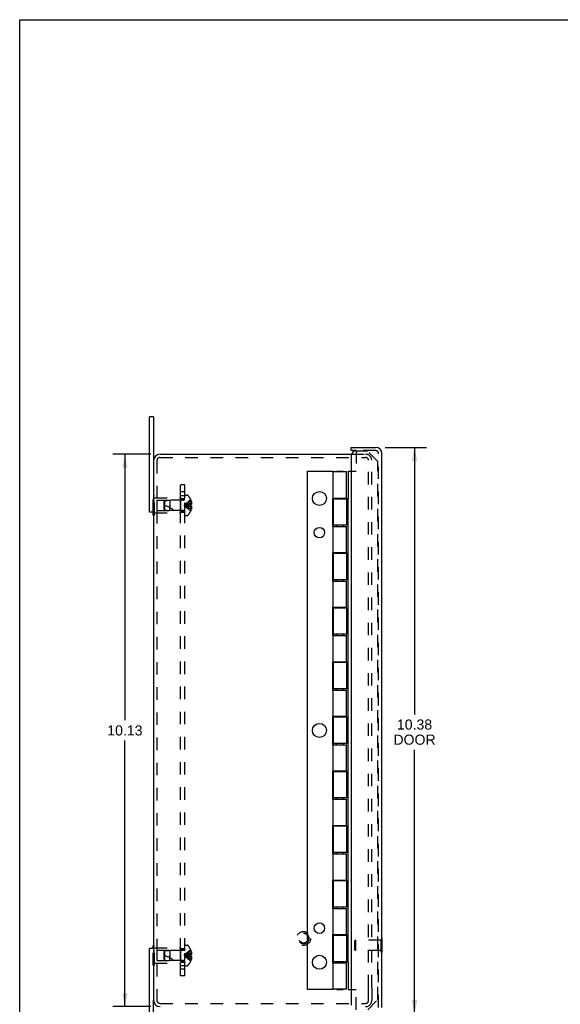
# Model space of a CAD drawing. Header units: inches. Extents: x 0 to 41.9, y 0 to 27.1.
# Tile 2 of 6: x 0 to 9.9, y 9.1 to 27.1. Entities that reach past the tile are written whole.
import ezdxf

# ---------------------------------------------------------------- set-up
doc = ezdxf.new("R2010")
doc.units = ezdxf.units.IN
doc.header["$LTSCALE"] = 2.305697
doc.header["$MEASUREMENT"] = 0
doc.linetypes.add('HIDDEN', pattern=[0.2, 0.1, -0.1])
doc.layers.get('0').update_dxf_attribs({"linetype": 'CONTINUOUS'})
for name, color, linetype in [('DEFAULT_2', 8, 'HIDDEN'), ('DIMENSIONS', 7, 'CONTINUOUS'), ('DOOR_ASSEMBLY', 7, 'CONTINUOUS'), ('SUBPANEL', 7, 'CONTINUOUS')]:
    doc.layers.add(name, color=color, linetype=linetype)
doc.styles.get("Standard").update_dxf_attribs({"font": 'arial.ttf'})
doc.dimstyles.new('DIMSTYLE_1', dxfattribs={"dimtxt": 0.184949, "dimasz": 0.246599, "dimexe": 0.09, "dimexo": 0.07, "dimgap": 0.0375, "dimtad": 0, "dimtih": 1, "dimtoh": 1, "dimzin": 4, "dimdsep": 46, "dimtxsty": 'Standard', "dimblk": '_FILLED', "dimblk1": '_FILLED', "dimblk2": '_FILLED', "dimcen": 0.09, "dimadec": 3, "dimazin": 1, "dimtfac": 1, "dimtdec": 3, "dimtofl": 0, "dimtmove": 0, "dimatfit": 3, "dimldrblk": '_FILLED', "dimfxl": 0, "dimtolj": 1, "dimtzin": 4, "dimarcsym": 0})

# ---------------------------------------------------------------- blocks, each defined once
blk = doc.blocks.new('_FILLED')
at = {"color": 0, "linetype": 'ByBlock'}
blk.add_solid([(0, 0), (-1, 0.2), (-1, -0.2)], dxfattribs=at)
blk = doc.blocks.new('*D1')
at = {"layer": 'DIMENSIONS', "color": 2, "linetype": 'Continuous'}
for p, q in [((6.701, 19.287), (7.461, 19.287)), ((7.239, 19.287), (7.239, 14.393)), ((7.239, 8.912), (7.239, 13.745)), ((6.701, 8.912), (7.461, 8.912))]:
    blk.add_line(p, q, dxfattribs=at)
at = {"layer": 'DIMENSIONS', "color": 2, "linetype": 'Continuous', "xscale": 0.2465986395, "yscale": 0.2465986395, "zscale": 0.2465986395}
for p, rotation in [((7.239, 19.287), 90), ((7.239, 8.912), 270)]:
    blk.add_blockref('_FILLED', p, dxfattribs=dict(at, rotation=rotation))
at = {"layer": 'DIMENSIONS', "color": 2, "linetype": 'Continuous', "insert": (7.239, 14.3), "char_height": 0.1849, "width": 0.77417, "attachment_point": 2, "line_spacing_factor": 0.9}
blk.add_mtext('10.38\\PDOOR', dxfattribs=at)
blk = doc.blocks.new('*D9')
at = {"layer": 'DIMENSIONS', "color": 2, "linetype": 'Continuous'}
for p, q in [((2.402, 19.162), (1.707, 19.162)), ((1.929, 19.162), (1.929, 14.285)), ((1.929, 9.037), (1.929, 13.915)), ((2.402, 9.037), (1.707, 9.037))]:
    blk.add_line(p, q, dxfattribs=at)
at = {"layer": 'DIMENSIONS', "color": 2, "linetype": 'Continuous', "xscale": 0.2465986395, "yscale": 0.2465986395, "zscale": 0.2465986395}
for p, rotation in [((1.929, 19.162), 90), ((1.929, 9.037), 270)]:
    blk.add_blockref('_FILLED', p, dxfattribs=dict(at, rotation=rotation))
at = {"layer": 'DIMENSIONS', "color": 2, "linetype": 'Continuous', "insert": (1.929, 14.192), "char_height": 0.1849, "width": 0.64629, "attachment_point": 2, "line_spacing_factor": 0.9}
blk.add_mtext('10.13', dxfattribs=at)

msp = doc.modelspace()

# ---------------------------------------------------------------- linework, layer by layer
at = {"color": 7, "linetype": 'Continuous'}
for p, q in [((0, 0), (0, 27.126)), ((0, 27.126), (41.922, 27.126)), ((2.455, 19.85), (2.38, 19.85)), ((2.455, 19.85), (2.455, 19.042)), ((2.455, 18.1), (2.38, 18.1)), ((2.45, 18.045), (2.45, 18.1)), ((2.45, 18.045), (2.455, 18.045)), ((2.45, 10.155), (2.455, 10.155)), ((2.45, 10.1), (2.45, 10.155)), ((2.455, 10.1), (2.38, 10.1)), ((2.455, 8.35), (2.455, 9.157))]:
    msp.add_line(p, q, dxfattribs=at)
at = {"color": 3, "linetype": 'Continuous'}
for p, q in [((2.38, 18.1), (2.38, 19.85)), ((2.575, 19.162), (6.084, 19.162)), ((2.455, 19.042), (2.455, 9.157)), ((2.38, 8.35), (2.38, 10.1))]:
    msp.add_line(p, q, dxfattribs=at)
for centre, start, end in [((2.575, 19.042), 90, 180), ((2.575, 9.157), 180, 270)]:
    msp.add_arc(centre, 0.12, start, end, dxfattribs=at)
at = {"layer": 'DEFAULT_2', "color": 8, "linetype": 'HIDDEN'}
for p, q in [((6.084, 19.162), (6.343, 19.162)), ((2.515, 19.042), (2.515, 9.157)), ((2.575, 19.102), (6.343, 19.102)), ((6.395, 9.387), (6.395, 19.05)), ((6.455, 9.387), (6.455, 19.05)), ((3.025, 18.038), (3.025, 18.411)), ((3.025, 18.411), (3.072, 18.411)), ((2.45, 18.1), (2.45, 18.405)), ((2.45, 18.405), (2.471, 18.405)), ((2.45, 18.315), (2.471, 18.315)), ((2.471, 18.045), (2.471, 18.405)), ((2.471, 18.365), (2.95, 18.365)), ((2.513, 18.32), (2.513, 18.13)), ((2.513, 18.32), (2.94, 18.32)), ((2.65, 18.299), (2.66, 18.31)), ((2.65, 18.151), (2.65, 18.299)), ((2.66, 18.31), (2.75, 18.319)), ((2.66, 18.14), (2.66, 18.31)), ((2.75, 18.319), (2.75, 18.225)), ((2.997, 18.319), (2.75, 18.319)), ((2.94, 18.32), (2.95, 18.33)), ((2.94, 18.32), (2.94, 18.13)), ((2.95, 18.365), (2.95, 18.085)), ((3.074, 18.233), (3.053, 18.231)), ((3.095, 18.236), (3.074, 18.233)), ((3.116, 18.238), (3.094, 18.236)), ((3.138, 18.24), (3.116, 18.238)), ((3.138, 18.324), (3.138, 18.324)), ((3.138, 18.324), (3.138, 18.323)), ((3.138, 18.323), (3.138, 18.24)), ((3.138, 18.293), (3.148, 18.293)), ((3.138, 18.26), (3.153, 18.26)), ((3.138, 18.24), (3.138, 18.238)), ((3.138, 18.24), (3.148, 18.24)), ((3.138, 18.24), (3.138, 18.24)), ((2.45, 18.135), (2.471, 18.135)), ((2.471, 18.085), (2.95, 18.085)), ((2.513, 18.13), (2.94, 18.13)), ((2.65, 18.151), (2.66, 18.14)), ((2.66, 18.14), (2.75, 18.131)), ((2.75, 18.131), (2.75, 18.225)), ((2.75, 18.225), (2.75, 18.183)), ((2.997, 18.131), (2.75, 18.131)), ((2.94, 18.13), (2.95, 18.12)), ((3.138, 18.209), (3.116, 18.211)), ((3.138, 18.212), (3.138, 18.209)), ((3.138, 18.209), (3.138, 18.127)), ((3.148, 18.209), (3.138, 18.209)), ((3.138, 18.209), (3.138, 18.209)), ((3.138, 18.19), (3.153, 18.19)), ((3.138, 18.156), (3.148, 18.156)), ((3.138, 18.127), (3.138, 18.126)), ((3.138, 18.126), (3.138, 18.125)), ((2.455, 18.045), (2.471, 18.045)), ((3.025, 18.038), (3.072, 18.038)), ((2.455, 10.155), (2.471, 10.155)), ((2.471, 9.795), (2.471, 10.155)), ((2.471, 10.115), (2.95, 10.115)), ((2.95, 10.115), (2.95, 9.835)), ((3.025, 10.161), (3.072, 10.161)), ((3.025, 9.788), (3.025, 10.161)), ((2.45, 9.795), (2.45, 10.1)), ((2.45, 10.065), (2.471, 10.065)), ((2.513, 10.07), (2.94, 10.07)), ((2.513, 10.07), (2.513, 9.88)), ((2.65, 10.049), (2.66, 10.06)), ((2.65, 9.901), (2.65, 10.049)), ((2.66, 10.06), (2.75, 10.069)), ((2.66, 9.89), (2.66, 10.06)), ((2.997, 10.069), (2.75, 10.069)), ((2.75, 10.069), (2.75, 9.975)), ((2.75, 9.975), (2.75, 9.933)), ((2.75, 9.881), (2.75, 9.975)), ((2.94, 10.07), (2.95, 10.08)), ((2.94, 10.07), (2.94, 9.88)), ((3.074, 9.983), (3.053, 9.981)), ((3.095, 9.986), (3.074, 9.983)), ((3.116, 9.988), (3.094, 9.986)), ((3.138, 9.99), (3.116, 9.988)), ((3.138, 9.959), (3.116, 9.961)), ((3.138, 10.074), (3.138, 10.073)), ((3.138, 10.074), (3.138, 10.074)), ((3.138, 10.073), (3.138, 9.99)), ((3.138, 10.043), (3.148, 10.043)), ((3.138, 10.01), (3.153, 10.01)), ((3.138, 9.99), (3.148, 9.99)), ((3.138, 9.99), (3.138, 9.99)), ((3.138, 9.988), (3.138, 9.99)), ((3.138, 9.959), (3.138, 9.962)), ((3.148, 9.959), (3.138, 9.959)), ((3.138, 9.959), (3.138, 9.959)), ((3.138, 9.959), (3.138, 9.877)), ((3.138, 9.94), (3.153, 9.94)), ((2.45, 9.885), (2.471, 9.885)), ((2.45, 9.795), (2.471, 9.795)), ((2.471, 9.835), (2.95, 9.835)), ((2.513, 9.88), (2.94, 9.88)), ((2.65, 9.901), (2.66, 9.89)), ((2.66, 9.89), (2.75, 9.881)), ((2.997, 9.881), (2.75, 9.881)), ((2.94, 9.88), (2.95, 9.87)), ((3.025, 9.788), (3.072, 9.788)), ((3.138, 9.906), (3.148, 9.906)), ((3.138, 9.877), (3.138, 9.876)), ((3.138, 9.876), (3.138, 9.875)), ((6.395, 9.149), (6.395, 9.387)), ((6.455, 9.387), (6.455, 9.149)), ((2.575, 9.097), (6.343, 9.097))]:
    msp.add_line(p, q, dxfattribs=at)
for points in [[(3.138, 18.324), (3.116, 18.31), (3.094, 18.296), (3.074, 18.28), (3.053, 18.262), (3.034, 18.244), (3.014, 18.225)], [(3.138, 18.293), (3.116, 18.284), (3.095, 18.274), (3.074, 18.263), (3.053, 18.251), (3.034, 18.238), (3.014, 18.225)], [(3.138, 18.26), (3.116, 18.255), (3.095, 18.25), (3.074, 18.244), (3.053, 18.238), (3.034, 18.232), (3.014, 18.225)], [(3.053, 18.231), (3.034, 18.228), (3.014, 18.225)], [(3.053, 18.231), (3.034, 18.228), (3.014, 18.225)], [(3.138, 18.225), (3.138, 18.227), (3.138, 18.23), (3.138, 18.233), (3.138, 18.235), (3.138, 18.238), (3.138, 18.24)], [(3.138, 18.235), (3.138, 18.233), (3.138, 18.23)], [(3.148, 18.293), (3.149, 18.289), (3.15, 18.285), (3.151, 18.281), (3.152, 18.277), (3.152, 18.272), (3.153, 18.268), (3.153, 18.264), (3.153, 18.26)], [(3.153, 18.26), (3.153, 18.257), (3.153, 18.255), (3.152, 18.253), (3.152, 18.25), (3.151, 18.248), (3.15, 18.245), (3.149, 18.243), (3.148, 18.24)], [(3.138, 18.126), (3.116, 18.139), (3.094, 18.154), (3.074, 18.17), (3.053, 18.187), (3.034, 18.205), (3.014, 18.225)], [(3.138, 18.156), (3.116, 18.166), (3.095, 18.176), (3.074, 18.187), (3.053, 18.199), (3.034, 18.211), (3.014, 18.225)], [(3.138, 18.19), (3.116, 18.195), (3.095, 18.2), (3.074, 18.206), (3.053, 18.212), (3.034, 18.218), (3.014, 18.225)], [(3.116, 18.211), (3.094, 18.214), (3.074, 18.216), (3.053, 18.219), (3.034, 18.222), (3.014, 18.225)], [(3.095, 18.214), (3.074, 18.216), (3.053, 18.219), (3.034, 18.222), (3.014, 18.225)], [(3.138, 18.209), (3.138, 18.212), (3.138, 18.214), (3.138, 18.217), (3.138, 18.22), (3.138, 18.222), (3.138, 18.225)], [(3.138, 18.22), (3.138, 18.217), (3.138, 18.214)], [(3.148, 18.209), (3.149, 18.207), (3.15, 18.204), (3.151, 18.202), (3.152, 18.199), (3.152, 18.197), (3.153, 18.195), (3.153, 18.192), (3.153, 18.19)], [(3.153, 18.19), (3.153, 18.186), (3.153, 18.182), (3.152, 18.177), (3.152, 18.173), (3.151, 18.169), (3.15, 18.165), (3.149, 18.161), (3.148, 18.156)], [(3.138, 10.074), (3.116, 10.06), (3.094, 10.046), (3.074, 10.03), (3.053, 10.012), (3.034, 9.994), (3.014, 9.975)], [(3.138, 10.043), (3.116, 10.034), (3.095, 10.024), (3.074, 10.013), (3.053, 10.001), (3.034, 9.988), (3.014, 9.975)], [(3.138, 10.01), (3.116, 10.005), (3.095, 10), (3.074, 9.994), (3.053, 9.988), (3.034, 9.982), (3.014, 9.975)], [(3.053, 9.981), (3.034, 9.978), (3.014, 9.975)], [(3.053, 9.981), (3.034, 9.978), (3.014, 9.975)], [(3.116, 9.961), (3.094, 9.964), (3.074, 9.966), (3.053, 9.969), (3.034, 9.972), (3.014, 9.975)], [(3.095, 9.964), (3.074, 9.966), (3.053, 9.969), (3.034, 9.972), (3.014, 9.975)], [(3.138, 9.94), (3.116, 9.945), (3.095, 9.95), (3.074, 9.956), (3.053, 9.962), (3.034, 9.968), (3.014, 9.975)], [(3.138, 9.906), (3.116, 9.916), (3.095, 9.926), (3.074, 9.937), (3.053, 9.949), (3.034, 9.961), (3.014, 9.975)], [(3.138, 9.876), (3.116, 9.889), (3.094, 9.904), (3.074, 9.92), (3.053, 9.937), (3.034, 9.955), (3.014, 9.975)], [(3.138, 9.99), (3.138, 9.988), (3.138, 9.985), (3.138, 9.983), (3.138, 9.98), (3.138, 9.977), (3.138, 9.975)], [(3.138, 9.98), (3.138, 9.983), (3.138, 9.985)], [(3.138, 9.975), (3.138, 9.972), (3.138, 9.97), (3.138, 9.967), (3.138, 9.964), (3.138, 9.962), (3.138, 9.959)], [(3.138, 9.964), (3.138, 9.967), (3.138, 9.97)], [(3.148, 10.043), (3.149, 10.039), (3.15, 10.035), (3.151, 10.031), (3.152, 10.027), (3.152, 10.022), (3.153, 10.018), (3.153, 10.014), (3.153, 10.01)], [(3.153, 10.01), (3.153, 10.007), (3.153, 10.005), (3.152, 10.003), (3.152, 10), (3.151, 9.998), (3.15, 9.995), (3.149, 9.993), (3.148, 9.99)], [(3.148, 9.959), (3.149, 9.957), (3.15, 9.954), (3.151, 9.952), (3.152, 9.949), (3.152, 9.947), (3.153, 9.945), (3.153, 9.942), (3.153, 9.94)], [(3.153, 9.94), (3.153, 9.936), (3.153, 9.932), (3.152, 9.927), (3.152, 9.923), (3.151, 9.919), (3.15, 9.915), (3.149, 9.911), (3.148, 9.906)]]:
    msp.add_lwpolyline(points, dxfattribs=at)
for radius in [0.128, 0.0981, 0.094, 0.084]:
    msp.add_circle((5.205, 10.287), radius, dxfattribs=at)
for centre, radius, start, end in [((6.343, 19.05), 0.112, 0, 90), ((2.575, 19.042), 0.06, 90, 180), ((6.343, 19.05), 0.052, 0, 90), ((3.072, 18.391), 0.02, 43.5138, 90), ((2.997, 18.347), 0.0282, 270, 360), ((2.896, 18.225), 0.262, 22.3613, 43.5138), ((2.896, 18.225), 0.261, 15.1941, 22.0894), ((2.48, 17.68), 0.571, 52.1862, 72.6646), ((2.997, 18.103), 0.0282, 0, 90), ((2.896, 18.225), 0.262, 316.4862, 337.6387), ((2.896, 18.225), 0.261, 337.9106, 344.8059), ((3.072, 18.058), 0.02, 270, 316.4862), ((3.072, 10.141), 0.02, 43.5138, 90), ((2.896, 9.975), 0.262, 22.3613, 43.5138), ((2.48, 9.43), 0.571, 52.1862, 72.6646), ((2.997, 10.097), 0.0282, 270, 360), ((2.896, 9.975), 0.261, 15.1941, 22.0894), ((2.997, 9.853), 0.0282, 0, 90), ((3.072, 9.808), 0.02, 270, 316.4862), ((2.896, 9.975), 0.262, 316.4862, 337.6387), ((2.896, 9.975), 0.261, 337.9106, 344.8059), ((2.575, 9.157), 0.06, 180, 270), ((6.343, 9.149), 0.112, 270, 360), ((6.343, 9.149), 0.052, 270, 360)]:
    msp.add_arc(centre, radius, start, end, dxfattribs=at)
at = {"layer": 'DOOR_ASSEMBLY', "color": 7, "linetype": 'Continuous'}
for p, q in [((6.08, 19.227), (6.08, 19.287)), ((6.17, 19.227), (6.08, 19.227)), ((5.277, 9.35), (5.277, 18.85)), ((5.277, 18.85), (5.74, 18.85)), ((5.748, 18.845), (5.735, 18.845)), ((5.74, 18.85), (5.74, 18.845)), ((5.81, 18.845), (5.81, 18.85)), ((5.81, 18.85), (5.933, 18.85)), ((5.933, 18.845), (5.933, 18.85)), ((6.022, 18.85), (6.022, 18.342)), ((6.022, 18.85), (6.08, 18.85)), ((5.738, 18.358), (5.738, 17.838)), ((5.738, 18.358), (5.748, 18.358)), ((5.81, 18.342), (5.81, 18.358)), ((5.933, 18.342), (5.933, 18.358)), ((6.022, 18.342), (5.994, 18.342)), ((6.022, 17.862), (6.022, 18.342)), ((5.738, 17.838), (5.748, 17.838)), ((5.81, 17.838), (5.81, 17.862)), ((5.933, 17.838), (5.933, 17.862)), ((6.022, 17.862), (5.994, 17.862)), ((6.022, 10.342), (6.022, 17.862)), ((5.738, 17.358), (5.738, 16.838)), ((5.738, 17.358), (5.748, 17.358)), ((5.81, 17.342), (5.81, 17.358)), ((5.933, 17.342), (5.933, 17.358)), ((6.022, 17.342), (5.994, 17.342)), ((5.738, 16.838), (5.748, 16.838)), ((5.81, 16.838), (5.81, 16.862)), ((5.933, 16.838), (5.933, 16.862)), ((6.022, 16.862), (5.994, 16.862)), ((5.738, 16.358), (5.738, 15.838)), ((5.738, 16.358), (5.748, 16.358)), ((5.81, 16.342), (5.81, 16.358)), ((5.933, 16.342), (5.933, 16.358)), ((6.022, 16.342), (5.994, 16.342)), ((5.738, 15.838), (5.748, 15.838)), ((5.81, 15.838), (5.81, 15.862)), ((5.933, 15.838), (5.933, 15.862)), ((6.022, 15.862), (5.994, 15.862)), ((5.738, 15.358), (5.738, 14.838)), ((5.738, 15.358), (5.748, 15.358)), ((5.81, 15.342), (5.81, 15.358)), ((5.933, 15.342), (5.933, 15.358)), ((6.022, 15.342), (5.994, 15.342)), ((5.738, 14.838), (5.748, 14.838)), ((5.81, 14.838), (5.81, 14.862)), ((5.933, 14.838), (5.933, 14.862)), ((6.022, 14.862), (5.994, 14.862)), ((5.738, 14.358), (5.748, 14.358)), ((5.738, 14.358), (5.738, 13.838)), ((5.81, 14.342), (5.81, 14.358)), ((5.933, 14.342), (5.933, 14.358)), ((6.022, 14.342), (5.994, 14.342)), ((5.738, 13.838), (5.748, 13.838)), ((5.81, 13.838), (5.81, 13.862)), ((5.933, 13.838), (5.933, 13.862)), ((6.022, 13.862), (5.994, 13.862)), ((5.738, 13.358), (5.748, 13.358)), ((5.738, 13.358), (5.738, 12.838)), ((5.81, 13.342), (5.81, 13.358)), ((5.933, 13.342), (5.933, 13.358)), ((6.022, 13.342), (5.994, 13.342)), ((5.738, 12.838), (5.748, 12.838)), ((5.81, 12.838), (5.81, 12.862)), ((5.933, 12.838), (5.933, 12.862)), ((6.022, 12.862), (5.994, 12.862)), ((5.738, 12.358), (5.748, 12.358)), ((5.738, 12.358), (5.738, 11.838)), ((5.81, 12.342), (5.81, 12.358)), ((5.933, 12.342), (5.933, 12.358)), ((6.022, 12.342), (5.994, 12.342)), ((5.738, 11.838), (5.748, 11.838)), ((5.81, 11.838), (5.81, 11.862)), ((5.933, 11.838), (5.933, 11.862)), ((6.022, 11.862), (5.994, 11.862)), ((5.738, 11.358), (5.748, 11.358)), ((5.738, 11.358), (5.738, 10.838)), ((5.81, 11.342), (5.81, 11.358)), ((5.933, 11.342), (5.933, 11.358)), ((6.022, 11.342), (5.994, 11.342)), ((5.738, 10.838), (5.748, 10.838)), ((5.81, 10.838), (5.81, 10.862)), ((5.933, 10.838), (5.933, 10.862)), ((6.022, 10.862), (5.994, 10.862)), ((5.738, 10.358), (5.748, 10.358)), ((5.738, 10.358), (5.738, 9.838)), ((5.81, 10.342), (5.81, 10.358)), ((5.933, 10.342), (5.933, 10.358)), ((6.022, 10.342), (5.994, 10.342)), ((6.022, 9.858), (6.022, 10.342)), ((6.645, 10.29), (6.64, 10.29)), ((6.645, 10.034), (6.645, 10.29)), ((6.645, 10.034), (6.64, 10.034)), ((5.738, 9.838), (5.748, 9.838)), ((5.81, 9.838), (5.81, 9.858)), ((5.933, 9.838), (5.933, 9.858)), ((5.994, 9.858), (6.022, 9.858)), ((6.022, 9.858), (6.022, 9.35)), ((5.74, 9.35), (5.277, 9.35)), ((5.735, 9.355), (5.748, 9.355)), ((5.74, 9.355), (5.74, 9.35)), ((5.81, 9.35), (5.81, 9.355)), ((5.81, 9.35), (5.933, 9.35)), ((5.933, 9.35), (5.933, 9.355)), ((6.022, 9.35), (6.08, 9.35))]:
    msp.add_line(p, q, dxfattribs=at)
at = {"layer": 'DOOR_ASSEMBLY', "color": 3, "linetype": 'Continuous'}
for p, q in [((6.08, 19.287), (6.528, 19.287)), ((6.08, 19.137), (6.08, 9.062)), ((6.64, 9.024), (6.64, 19.175)), ((5.748, 18.358), (5.748, 18.845)), ((5.748, 18.845), (5.994, 18.845)), ((5.994, 18.358), (5.994, 18.845)), ((5.745, 18.358), (5.745, 17.838)), ((5.748, 18.358), (5.994, 18.358)), ((5.748, 18.342), (5.748, 17.862)), ((5.748, 18.342), (5.994, 18.342)), ((5.994, 18.342), (5.994, 17.862)), ((5.994, 17.862), (5.748, 17.862)), ((5.748, 17.358), (5.748, 17.838)), ((5.748, 17.838), (5.994, 17.838)), ((5.994, 17.358), (5.994, 17.838)), ((5.745, 17.358), (5.745, 16.838)), ((5.748, 17.358), (5.994, 17.358)), ((5.748, 17.342), (5.748, 16.862)), ((5.994, 17.342), (5.748, 17.342)), ((5.994, 17.342), (5.994, 16.862)), ((5.994, 16.862), (5.748, 16.862)), ((5.748, 16.358), (5.748, 16.838)), ((5.748, 16.838), (5.994, 16.838)), ((5.994, 16.358), (5.994, 16.838)), ((5.745, 16.358), (5.745, 15.838)), ((5.748, 16.358), (5.994, 16.358)), ((5.748, 16.342), (5.748, 15.862)), ((5.994, 16.342), (5.748, 16.342)), ((5.994, 16.342), (5.994, 15.862)), ((5.994, 15.862), (5.748, 15.862)), ((5.748, 15.358), (5.748, 15.838)), ((5.748, 15.838), (5.994, 15.838)), ((5.994, 15.358), (5.994, 15.838)), ((5.745, 15.358), (5.745, 14.838)), ((5.748, 15.358), (5.994, 15.358)), ((5.748, 15.342), (5.748, 14.862)), ((5.994, 15.342), (5.748, 15.342)), ((5.994, 15.342), (5.994, 14.862)), ((5.994, 14.862), (5.748, 14.862)), ((5.748, 14.838), (5.994, 14.838)), ((5.748, 14.358), (5.748, 14.838)), ((5.994, 14.358), (5.994, 14.838)), ((5.745, 14.358), (5.745, 13.838)), ((5.748, 14.358), (5.994, 14.358)), ((5.994, 14.342), (5.748, 14.342)), ((5.748, 14.342), (5.748, 13.862)), ((5.994, 14.342), (5.994, 13.862)), ((5.994, 13.862), (5.748, 13.862)), ((5.748, 13.838), (5.994, 13.838)), ((5.748, 13.358), (5.748, 13.838)), ((5.994, 13.358), (5.994, 13.838)), ((5.745, 13.358), (5.745, 12.838)), ((5.748, 13.358), (5.994, 13.358)), ((5.994, 13.342), (5.748, 13.342)), ((5.748, 13.342), (5.748, 12.862)), ((5.994, 13.342), (5.994, 12.862)), ((5.994, 12.862), (5.748, 12.862)), ((5.748, 12.838), (5.994, 12.838)), ((5.748, 12.358), (5.748, 12.838)), ((5.994, 12.358), (5.994, 12.838)), ((5.745, 12.358), (5.745, 11.838)), ((5.748, 12.358), (5.994, 12.358)), ((5.994, 12.342), (5.748, 12.342)), ((5.748, 12.342), (5.748, 11.862)), ((5.994, 12.342), (5.994, 11.862)), ((5.994, 11.862), (5.748, 11.862)), ((5.748, 11.838), (5.994, 11.838)), ((5.748, 11.358), (5.748, 11.838)), ((5.994, 11.358), (5.994, 11.838)), ((5.745, 11.358), (5.745, 10.838)), ((5.748, 11.358), (5.994, 11.358)), ((5.994, 11.342), (5.748, 11.342)), ((5.748, 11.342), (5.748, 10.862)), ((5.994, 11.342), (5.994, 10.862)), ((5.994, 10.862), (5.748, 10.862)), ((5.748, 10.838), (5.994, 10.838)), ((5.748, 10.358), (5.748, 10.838)), ((5.994, 10.358), (5.994, 10.838)), ((5.745, 10.358), (5.745, 9.838)), ((5.748, 10.358), (5.994, 10.358)), ((5.994, 10.342), (5.748, 10.342)), ((5.748, 10.342), (5.748, 9.858)), ((5.994, 10.342), (5.994, 9.858)), ((5.994, 9.858), (5.748, 9.858)), ((5.748, 9.838), (5.994, 9.838)), ((5.748, 9.355), (5.748, 9.838)), ((5.994, 9.355), (5.994, 9.838)), ((5.994, 9.355), (5.748, 9.355))]:
    msp.add_line(p, q, dxfattribs=at)
at = {"layer": 'DOOR_ASSEMBLY', "color": 8, "linetype": 'HIDDEN'}
for p, q in [((6.167, 19.22), (6.167, 18.85)), ((6.377, 19.22), (6.167, 19.22)), ((6.528, 19.227), (6.17, 19.227)), ((6.567, 19.03), (6.377, 19.22)), ((6.58, 9.024), (6.58, 19.175)), ((6.567, 9.167), (6.567, 19.03)), ((6.08, 18.85), (6.167, 18.85)), ((6.64, 10.29), (6.627, 10.29)), ((6.627, 10.034), (6.627, 10.29)), ((6.145, 10.246), (6.155, 10.256)), ((6.145, 10.078), (6.145, 10.246)), ((6.627, 10.256), (6.155, 10.256)), ((6.155, 10.256), (6.155, 10.068)), ((6.145, 10.078), (6.155, 10.068)), ((6.627, 10.068), (6.155, 10.068)), ((6.64, 10.034), (6.627, 10.034)), ((6.08, 9.35), (6.167, 9.35)), ((6.167, 8.98), (6.167, 9.35)), ((6.38, 8.98), (6.567, 9.167))]:
    msp.add_line(p, q, dxfattribs=at)
at = {"layer": 'DOOR_ASSEMBLY', "color": 7, "linetype": 'Continuous'}
for centre, radius in [((5.495, 18.35), 0.128), ((5.495, 17.725), 0.0965), ((5.495, 14.1), 0.128), ((5.495, 10.475), 0.0965), ((5.495, 9.85), 0.128)]:
    msp.add_circle(centre, radius, dxfattribs=at)
at = {"layer": 'DOOR_ASSEMBLY', "color": 3, "linetype": 'Continuous'}
for centre, radius, start, end in [((6.17, 19.137), 0.09, 90, 180), ((6.528, 19.175), 0.112, 0, 90)]:
    msp.add_arc(centre, radius, start, end, dxfattribs=at)
at = {"layer": 'DOOR_ASSEMBLY', "color": 8, "linetype": 'HIDDEN'}
msp.add_arc((6.528, 19.175), 0.052, 0, 90, dxfattribs=at)
at = {"layer": 'SUBPANEL', "color": 8, "linetype": 'HIDDEN'}
for p, q in [((2.95, 9.6), (2.95, 18.6)), ((3.025, 18.6), (2.95, 18.6)), ((3.025, 9.6), (3.025, 18.6)), ((3.025, 18.475), (2.95, 18.475)), ((2.95, 18.406), (3.025, 18.406)), ((2.95, 18.35), (3.025, 18.35)), ((2.95, 18.334), (3.025, 18.334)), ((2.95, 18.116), (3.025, 18.116)), ((2.95, 18.1), (3.025, 18.1)), ((2.95, 10.1), (3.025, 10.1)), ((2.95, 10.084), (3.025, 10.084)), ((2.95, 9.866), (3.025, 9.866)), ((2.95, 9.85), (3.025, 9.85)), ((2.95, 9.794), (3.025, 9.794)), ((3.025, 9.725), (2.95, 9.725)), ((3.025, 9.6), (2.95, 9.6))]:
    msp.add_line(p, q, dxfattribs=at)

# ---------------------------------------------------------------- dimensions: what is measured, and where the dimension line sits
at = {"layer": 'DIMENSIONS', "color": 2, "linetype": 'Continuous'}
dim = msp.add_linear_dim(base=(1.929072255, 9.037308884), p1=(2.472400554, 19.162308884), p2=(2.472400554, 9.037308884), angle=270, dimstyle='DIMSTYLE_1', dxfattribs=at)
dim.commit()
dim.dimension.update_dxf_attribs({"geometry": '*D9', "text_midpoint": (1.936930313, 14.098777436), "dimtype": 160})
dim = msp.add_linear_dim(base=(7.238832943, 8.912308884), p1=(6.63063865, 19.287308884), p2=(6.63063865, 8.912308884), angle=270, text='<>\\PDOOR', dimstyle='DIMSTYLE_1', dxfattribs=at)
dim.commit()
dim.dimension.update_dxf_attribs({"geometry": '*D1', "text_midpoint": (7.238832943, 14.068849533), "dimtype": 160})

doc.saveas('drawing.dxf')
